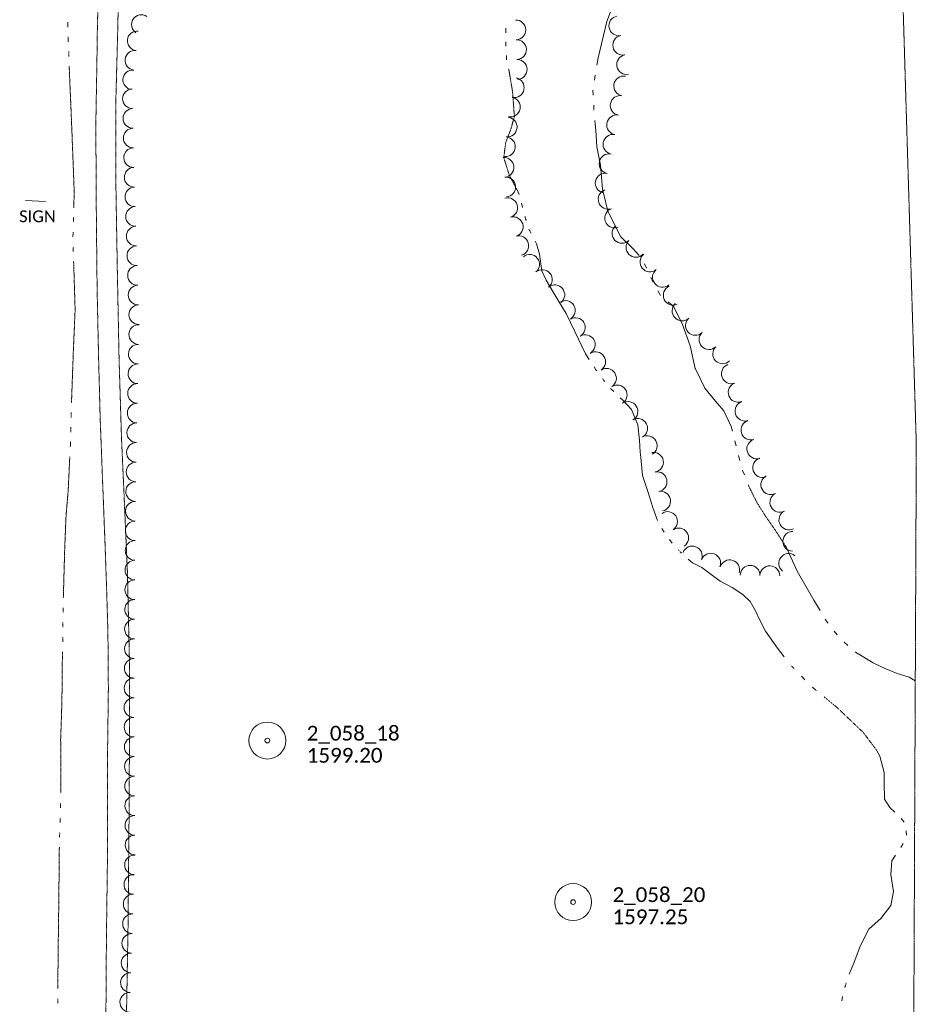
# Model space of a CAD drawing. Extents: x 386237 to 390135, y 96958 to 113752.
# Tile 73 of 112: x 388634 to 388998, y 104923 to 105323. Entities that reach past the tile are written whole.
import ezdxf
from ezdxf.enums import TextEntityAlignment as Align

# ---------------------------------------------------------------- set-up
doc = ezdxf.new("R2010")
doc.units = 0
doc.header["$MEASUREMENT"] = 0
for name, pattern in [('Wisdot3', [0.1875, 0.125, -0.0625]), ('Wisdot5', [0.1, 0.05, -0.05]), ('Wisdot6', [0.375, 0.125, -0.0625, 0.03125, -0.0625, 0.03125, -0.0625])]:
    doc.linetypes.add(name, pattern=pattern)
for name, color, linetype, lineweight in [('E_LAND_Vegetation', 81, 'Continuous', 18), ('E_MAP_Limits', 81, 'Wisdot3', 18), ('E_MAP_PassPoints', 41, 'Continuous', 18), ('E_PATH_Sidewalk', 51, 'Wisdot5', 18), ('E_SGN', 21, 'Continuous', 18), ('E_WTR', 131, 'Wisdot6', 18), ('E_WTR_Elevations', 131, 'Continuous', 18)]:
    doc.layers.add(name, color=color, linetype=linetype, lineweight=lineweight)
doc.styles.add('CalibriLight', font='calibril.ttf')

# ---------------------------------------------------------------- blocks, each defined once
blk = doc.blocks.new('PP')
at = {"layer": 'E_MAP_PassPoints', "lineweight": 0}
for radius in [7.5, 0.96]:
    blk.add_circle((0, 0), radius, dxfattribs=at)
blk = doc.blocks.new('SIGN')
at = {"color": 0, "linetype": 'ByBlock', "lineweight": -2, "transparency": 16777216, "style": 'CalibriLight'}
blk.add_text('SIGN', height=12, dxfattribs=at).set_placement((0, 0), align=Align.MIDDLE_CENTER)

msp = doc.modelspace()

# ---------------------------------------------------------------- linework, layer by layer
at = {"layer": 'E_LAND_Vegetation'}
for centre, radius, start, end in [((388683.43, 105321.06), 3.99, 56.3725, 236.3572), ((388877.49, 105320.54), 4.02, 101.0736, 281.0583), ((388835.64, 105318.88), 4.02, 271.97, 91.9547), ((388681.75, 105314.46), 3.99, 83.4594, 263.4441), ((388879.05, 105312.68), 4.02, 101.4211, 281.4058), ((388835.91, 105310.86), 4.02, 271.97, 91.9547), ((388680.84, 105306.53), 3.99, 83.4594, 263.4441), ((388880.63, 105304.81), 4.02, 101.4211, 281.4058), ((388836.19, 105302.83), 4.02, 271.97, 91.9547), ((388679.93, 105298.6), 3.99, 83.4594, 263.4441), ((388879.46, 105296.11), 4.02, 79.6829, 259.6675), ((388834.99, 105295.42), 4.02, 258.5078, 78.4925), ((388679.81, 105290.92), 3.99, 91.1578, 271.1424), ((388878.02, 105288.21), 4.02, 79.6829, 259.6675), ((388833.39, 105287.56), 4.02, 258.5078, 78.4925), ((388679.97, 105282.94), 3.99, 91.1578, 271.1424), ((388876.58, 105280.31), 4.02, 79.6829, 259.6675), ((388832.1, 105279.41), 4.02, 264.6563, 84.641), ((388680.13, 105274.97), 3.99, 91.1578, 271.1424), ((388875.09, 105272.39), 4.02, 78.6732, 258.6579), ((388831.35, 105271.42), 4.02, 264.6563, 84.641), ((388680.29, 105266.99), 3.99, 91.1578, 271.1424), ((388873.51, 105264.51), 4.02, 78.6732, 258.6579), ((388830.79, 105263.04), 4.02, 275.0432, 95.0279), ((388680.53, 105259.04), 3.99, 91.9163, 271.901), ((388871.93, 105256.64), 4.02, 78.6732, 258.6579), ((388831.49, 105255.04), 4.02, 275.0432, 95.0279), ((388680.8, 105251.07), 3.99, 91.9163, 271.901), ((388873.14, 105250.05), 4.02, 108.9442, 288.9288), ((388832.3, 105246.64), 4.02, 286.3434, 106.3281), ((388681.06, 105243.09), 3.99, 91.9163, 271.901), ((388875.74, 105242.46), 4.02, 108.9442, 288.9288), ((388834.56, 105238.93), 4.02, 286.3434, 106.3281), ((388681.33, 105235.12), 3.99, 91.9163, 271.901), ((388878.74, 105236.23), 4.02, 135.1293, 315.114), ((388836.82, 105231.23), 4.02, 286.3434, 106.3281), ((388884.43, 105230.56), 4.02, 135.1293, 315.114), ((388681.59, 105227.14), 3.99, 91.9163, 271.901), ((388841.25, 105223.66), 4.02, 309.4991, 129.4838), ((388890.13, 105224.61), 4.02, 129.1088, 309.0935), ((388681.86, 105219.17), 3.99, 91.9163, 271.901), ((388846.36, 105217.46), 4.02, 309.4991, 129.4838), ((388895.2, 105218.38), 4.02, 129.1088, 309.0935), ((388682.12, 105211.2), 3.99, 91.9163, 271.901), ((388851.46, 105211.26), 4.02, 309.4991, 129.4838), ((388899.58, 105211.09), 4.02, 114.4948, 294.4795), ((388855.73, 105204.88), 4.02, 300.4207, 120.4054), ((388682.39, 105203.22), 3.99, 91.9163, 271.901), ((388903.14, 105204.74), 4.02, 132.7773, 312.762), ((388859.8, 105197.96), 4.02, 300.4207, 120.4054), ((388908.6, 105198.85), 4.02, 132.7773, 312.762), ((388682.35, 105195.14), 3.99, 88.8862, 268.8709), ((388863.86, 105191.03), 4.02, 300.4207, 120.4054), ((388914.11, 105193.07), 4.02, 133.9254, 313.9101), ((388682.19, 105187.16), 3.99, 88.8862, 268.8709), ((388868.07, 105184.09), 4.02, 302.9552, 122.9399), ((388919.68, 105187.28), 4.02, 133.9254, 313.9101), ((388682.04, 105179.18), 3.99, 88.8862, 268.8709), ((388872.44, 105177.35), 4.02, 302.9552, 122.9399), ((388923.19, 105179.19), 4.02, 110.158, 290.1427), ((388681.88, 105171.2), 3.99, 88.8862, 268.8709), ((388876.81, 105170.61), 4.02, 302.9552, 122.9399), ((388925.95, 105171.65), 4.02, 110.158, 290.1427), ((388681.73, 105163.23), 3.99, 88.8862, 268.8709), ((388881.18, 105163.87), 4.02, 302.9552, 122.9399), ((388928.73, 105164.01), 4.02, 107.4281, 287.4127), ((388885.09, 105157.02), 4.02, 299.2326, 119.2172), ((388931.13, 105156.34), 4.02, 107.4281, 287.4127), ((388681.57, 105155.25), 3.99, 88.8862, 268.8709), ((388889.01, 105150.01), 4.02, 299.2326, 119.2172), ((388933.54, 105148.68), 4.02, 107.4281, 287.4127), ((388681.41, 105147.27), 3.99, 88.8862, 268.8709), ((388891.57, 105143.24), 4.02, 280.3881, 100.3728), ((388935.94, 105141.02), 4.02, 107.4281, 287.4127), ((388681.26, 105139.3), 3.99, 88.8862, 268.8709), ((388893.01, 105135.34), 4.02, 280.3881, 100.3728), ((388939.24, 105134.11), 4.02, 117.16, 297.1447), ((388681.1, 105131.32), 3.99, 88.8862, 268.8709), ((388894.46, 105127.44), 4.02, 280.3881, 100.3728), ((388942.9, 105126.96), 4.02, 117.16, 297.1447), ((388680.98, 105123.37), 3.99, 89.6047, 269.5894), ((388897.28, 105119.17), 4.02, 304.0753, 124.0599), ((388946.57, 105119.82), 4.02, 117.16, 297.1447), ((388680.92, 105115.39), 3.99, 89.6047, 269.5894), ((388901.78, 105112.52), 4.02, 304.0753, 124.0599), ((388948.15, 105111.13), 4.02, 88.5466, 268.5312), ((388680.87, 105107.41), 3.99, 89.6047, 269.5894), ((388907.33, 105105.18), 4.02, 338.7084, 158.693), ((388914.81, 105102.27), 4.02, 338.7084, 158.693), ((388946.5, 105102.18), 4.02, 50.6709, 230.6556), ((388680.81, 105099.43), 3.99, 89.6047, 269.5894), ((388922.52, 105099.57), 4.02, 342.5792, 162.5639), ((388930.81, 105097.35), 4.02, 358.6756, 178.6602), ((388938.84, 105097.17), 4.02, 358.6756, 178.6602), ((388680.75, 105091.45), 3.99, 89.6047, 269.5894), ((388680.7, 105083.48), 3.99, 89.6047, 269.5894), ((388680.64, 105075.5), 3.99, 89.6047, 269.5894), ((388680.59, 105067.52), 3.99, 89.6047, 269.5894), ((388680.53, 105059.54), 3.99, 89.6047, 269.5894), ((388680.47, 105051.56), 3.99, 89.6047, 269.5894), ((388680.42, 105043.58), 3.99, 89.6047, 269.5894), ((388680.47, 105035.64), 3.99, 90.4906, 270.4752), ((388680.54, 105027.66), 3.99, 90.4906, 270.4752), ((388680.61, 105019.68), 3.99, 90.4906, 270.4752), ((388680.67, 105011.7), 3.99, 90.4906, 270.4752), ((388680.74, 105003.73), 3.99, 90.4906, 270.4752), ((388680.81, 104995.75), 3.99, 90.4906, 270.4752), ((388680.88, 104987.77), 3.99, 90.4906, 270.4752), ((388680.65, 104979.71), 3.99, 88.0417, 268.0264), ((388680.37, 104971.73), 3.99, 88.0417, 268.0264), ((388680.1, 104963.76), 3.99, 88.0417, 268.0264), ((388679.83, 104955.78), 3.99, 88.0417, 268.0264), ((388679.55, 104947.81), 3.99, 88.0417, 268.0264), ((388679.28, 104939.84), 3.99, 88.0417, 268.0264), ((388679.01, 104931.86), 3.99, 88.0417, 268.0264), ((388678.73, 104923.89), 3.99, 88.0417, 268.0264)]:
    msp.add_arc(centre, radius, start, end, dxfattribs=at)
at = {"layer": 'E_MAP_Limits', "lineweight": 0, "flags": 128}
msp.add_lwpolyline([(388984.39, 105505.03), (388991.61, 105374.06), (388998.37, 105150.48), (388996.22, 104660.02)], dxfattribs=at)
at = {"layer": 'E_PATH_Sidewalk', "flags": 128}
for points in [[(388665.47, 105469.35), (388666.38, 105447.56), (388666.96, 105428.04), (388667.31, 105406.57), (388667.38, 105380.94), (388666.85, 105362.62), (388666.09, 105337.7), (388665.58, 105320.86), (388665.36, 105304.99), (388664.96, 105282.07), (388665.02, 105262.35), (388665.17, 105240.79), (388665.46, 105213.28), (388666.04, 105186.41), (388666.69, 105161.35), (388667.73, 105134.31), (388668.71, 105109.23), (388669.36, 105090.5), (388669.85, 105073.98), (388670.03, 105051.39), (388669.74, 105028.65), (388669.68, 105005.96), (388669.61, 104978.43), (388669.23, 104949.92), (388669.11, 104925.84), (388668.55, 104897.61), (388668.27, 104872.9), (388667.71, 104847.54), (388667.25, 104820.23), (388666.59, 104801.94), (388665.81, 104782.61), (388664.23, 104759.4), (388662.81, 104734.57), (388661.25, 104706.51), (388658.73, 104675.31), (388656.8, 104650.6), (388656.09, 104642.63)], [(388664.72, 104643.75), (388666.47, 104663.62), (388668.48, 104687.06), (388671.42, 104728.57), (388672.63, 104754.01), (388675.52, 104804.06), (388676.43, 104826.31), (388676.73, 104850.12), (388677.08, 104878.42), (388677.21, 104908.09), (388678.01, 104954.09), (388678.43, 104998), (388678.6, 105030.48), (388678.55, 105064.33), (388677.78, 105098.5), (388676.5, 105127.79), (388675.36, 105153.26), (388674.38, 105185.28), (388673.7, 105219.38), (388673.13, 105253.52), (388673.01, 105287.87), (388673.73, 105314.87), (388674.47, 105346.44), (388675.22, 105382.24), (388675.2, 105410.59), (388674.97, 105432.6), (388674.3, 105456.14), (388673.67, 105470.06)]]:
    msp.add_lwpolyline(points, dxfattribs=at)
at = {"layer": 'E_SGN', "ltscale": 5}
msp.add_line((388636.34, 105249.55), (388644.52, 105249.11), dxfattribs=at)
at = {"layer": 'E_WTR', "flags": 128}
for points in [[(388653.57, 105320.01), (388653.51, 105321.99)], [(388653.76, 105314.06), (388653.73, 105314.92), (388653.69, 105316.04)], [(388653.98, 105308.12), (388653.91, 105310.1)], [(388655.3, 105275.41), (388654.89, 105285.75), (388654.32, 105298.77), (388654.12, 105304.15)], [(388832.99, 105277), (388833.55, 105278.44), (388835.02, 105283.61), (388834.29, 105293.76), (388832.71, 105303.15)], [(388867.25, 105288.28), (388867.36, 105286.23)], [(388837.02, 105252.06), (388835.38, 105255.25), (388832.88, 105260.06), (388830.69, 105267.11), (388831.55, 105273.31), (388832.99, 105277)], [(388655.97, 105246.67), (388656.15, 105253.05), (388655.77, 105263.28), (388655.3, 105275.41)], [(388655.8, 105240.72), (388655.85, 105242.7)], [(388839.81, 105241.43), (388839.31, 105243.19)], [(388655.63, 105234.77), (388655.69, 105236.75)], [(388841.77, 105236.31), (388840.94, 105237.94)], [(388655.79, 105228.82), (388655.73, 105230.8)], [(388656.13, 105196.11), (388656.52, 105205.14), (388656.1, 105218.91), (388655.91, 105224.86)], [(388890.46, 105218.29), (388891.43, 105216.48)], [(388655.06, 105167.37), (388655.12, 105169.6), (388655.85, 105189.79), (388656.13, 105196.11)], [(388871.75, 105176.03), (388870.66, 105177.51)], [(388654.89, 105161.42), (388654.95, 105163.4)], [(388654.73, 105155.47), (388654.78, 105157.45)], [(388654.55, 105149.52), (388654.59, 105150.2), (388654.62, 105151.5)], [(388652.64, 105116.85), (388652.84, 105121.71), (388653.71, 105131.92), (388654.36, 105145.56)], [(388930.04, 105134.27), (388930.61, 105132.86), (388933.57, 105126.94), (388937.12, 105121.28), (388940.88, 105115.88), (388945.45, 105108.85)], [(388651.76, 105088.11), (388651.81, 105091.08), (388652.29, 105108.24), (388652.64, 105116.85)], [(388902.9, 105106.34), (388901.63, 105107.66)], [(388651.66, 105082.16), (388651.69, 105084.14)], [(388651.56, 105076.21), (388651.59, 105078.19)], [(388651.46, 105070.26), (388651.49, 105072.24)], [(388650.87, 105037.53), (388651.15, 105046.02), (388651.32, 105062.37), (388651.39, 105066.29)], [(388948.71, 105059.43), (388947.37, 105060.82), (388947.26, 105060.96)], [(388957.7, 105050.6), (388956.08, 105051.94)], [(388982.22, 105026.27), (388976.88, 105033.41), (388966.26, 105043.53), (388960.94, 105047.93)], [(388650.76, 105008.77), (388650.77, 105009.19), (388650.64, 105030.63), (388650.87, 105037.53)], [(388650.57, 105002.83), (388650.64, 105004.81)], [(388650.39, 104996.88), (388650.45, 104998.86)], [(388650.2, 104990.93), (388650.26, 104992.91)], [(388649.8, 104958.2), (388649.87, 104963.12), (388650.11, 104986.96)], [(388649.48, 104929.44), (388649.64, 104945.98), (388649.8, 104958.2)], [(388969.31, 104929.92), (388969.84, 104931.72)], [(388649.48, 104923.49), (388649.46, 104925.47)]]:
    msp.add_lwpolyline(points, dxfattribs=at)
at = {"layer": 'E_WTR_Elevations', "flags": 128}
for points in [[(388876.72, 105333.16), (388872.66, 105322.28), (388869.05, 105307.53), (388868.55, 105304.57)], [(388831.55, 105317.72), (388831.57, 105319.55)], [(388831.59, 105312.22), (388831.52, 105313.19), (388831.52, 105314.05)], [(388831.83, 105306.72), (388831.78, 105308.55)], [(388867.86, 105300.52), (388867.52, 105298.49)], [(388866.91, 105294.44), (388867.03, 105292.38)], [(388867.76, 105282.14), (388868.17, 105278.17), (388868.58, 105271.37), (388870.04, 105263.88), (388870.89, 105254.2), (388871.26, 105252.6)], [(388871.26, 105252.6), (388872.98, 105245.3), (388878.26, 105234.87), (388883.29, 105230.01), (388885.67, 105227.29)], [(388838.34, 105246.73), (388837.94, 105248.52)], [(388853.08, 105208.59), (388850.63, 105212.63), (388847.93, 105217.19), (388846.19, 105221.06), (388845.17, 105227.81), (388843.95, 105232.02), (388843.43, 105233.03)], [(388887.93, 105223.91), (388888.76, 105222.03)], [(388893.37, 105212.86), (388894.34, 105211.04)], [(388865.45, 105185.06), (388863.96, 105187.36), (388859.55, 105196.32), (388856.03, 105203.74), (388853.08, 105208.59)], [(388897.48, 105208.4), (388899.86, 105206.43), (388903.3, 105199.16), (388906.45, 105190.49), (388908.56, 105181.29)], [(388868.47, 105180.45), (388868.18, 105180.84), (388867.44, 105181.98)], [(388908.56, 105181.29), (388908.58, 105181.21), (388912.44, 105173.35), (388916.81, 105168.07), (388920.08, 105164.16), (388923.15, 105157.71), (388923.61, 105155.9)], [(388875.44, 105171.97), (388874.11, 105173.24)], [(388886.38, 105145.19), (388886.16, 105147.31), (388885.81, 105152.19), (388885.2, 105158.51), (388882.62, 105164.62), (388879.04, 105168.5), (388878.08, 105169.42)], [(388924.62, 105151.92), (388925.13, 105149.93)], [(388893.19, 105119.59), (388891.23, 105124.89), (388889.22, 105131.42), (388887.15, 105137.87), (388886.38, 105145.19)], [(388926.16, 105145.95), (388926.68, 105143.96)], [(388927.71, 105139.99), (388927.73, 105139.94), (388928.48, 105138.08)], [(388895.92, 105114.82), (388894.97, 105116.39)], [(388899.21, 105110.42), (388898.03, 105111.83)], [(388945.45, 105108.85), (388949.99, 105099.05), (388956.68, 105087.18), (388959.25, 105083)], [(388927.9, 105089.48), (388923.56, 105092.31), (388918.69, 105094.88), (388914.96, 105097.68), (388911.16, 105100.47), (388907.42, 105102.35), (388905.59, 105103.85)], [(388944.64, 105064.25), (388941.89, 105067.71), (388937.1, 105074.65), (388934.71, 105079.08), (388932.97, 105082.94), (388930.79, 105086.7), (388927.9, 105089.48)], [(388961.37, 105079.55), (388962.15, 105078.29), (388962.48, 105077.86)], [(388964.98, 105074.68), (388966.23, 105073.09)], [(388969.03, 105070.19), (388970.53, 105068.84)], [(388973.54, 105066.14), (388973.61, 105066.08), (388980.82, 105061.84), (388985.99, 105059.3), (388990.64, 105057.48), (388995.51, 105055.91), (388997.95, 105054.49)], [(388953.1, 105054.9), (388951.64, 105056.41)], [(388989.6, 105001.17), (388987.58, 105002.96), (388985.5, 105006.34), (388985.32, 105013), (388985.33, 105017.22), (388983.55, 105023.84), (388982.22, 105026.27)], [(388993.38, 104997.03), (388992.2, 104998.49)], [(388994.34, 104991.71), (388994.29, 104993.58)], [(388992.11, 104986.7), (388992.12, 104986.72), (388993.06, 104988.32)], [(388984.33, 104958.43), (388988.05, 104963.26), (388989.1, 104968.94), (388988, 104975.84), (388988.36, 104981.39), (388989.95, 104983.64)], [(388971.1, 104935.24), (388973.03, 104939.71), (388975.59, 104946.72), (388979.09, 104953.57), (388984.06, 104958.07), (388984.33, 104958.43)], [(388968.03, 104924.45), (388968.39, 104926.29)]]:
    msp.add_lwpolyline(points, dxfattribs=at)

# ---------------------------------------------------------------- block references
at = {"layer": 'E_MAP_PassPoints', "lineweight": 0}
for p in [(388734.64, 105030.2), (388858.9, 104964.6)]:
    msp.add_blockref('PP', p, dxfattribs=at)
at = {"layer": 'E_SGN', "xscale": 0.3999999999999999, "yscale": 0.3999999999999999, "zscale": 0.3999999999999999}
msp.add_blockref('SIGN', (388641.21, 105243.17), dxfattribs=at)

# ---------------------------------------------------------------- texts
at = {"layer": 'E_MAP_PassPoints', "lineweight": 0, "style": 'CalibriLight'}
for s, p in [('2_058_18', (388750.64, 105030.2)), ('1599.20', (388750.64, 105021.2)), ('2_058_20', (388874.9, 104964.6)), ('1597.25', (388874.9, 104955.6))]:
    msp.add_text(s, height=6, dxfattribs=at).set_placement(p)

doc.saveas('drawing.dxf')
